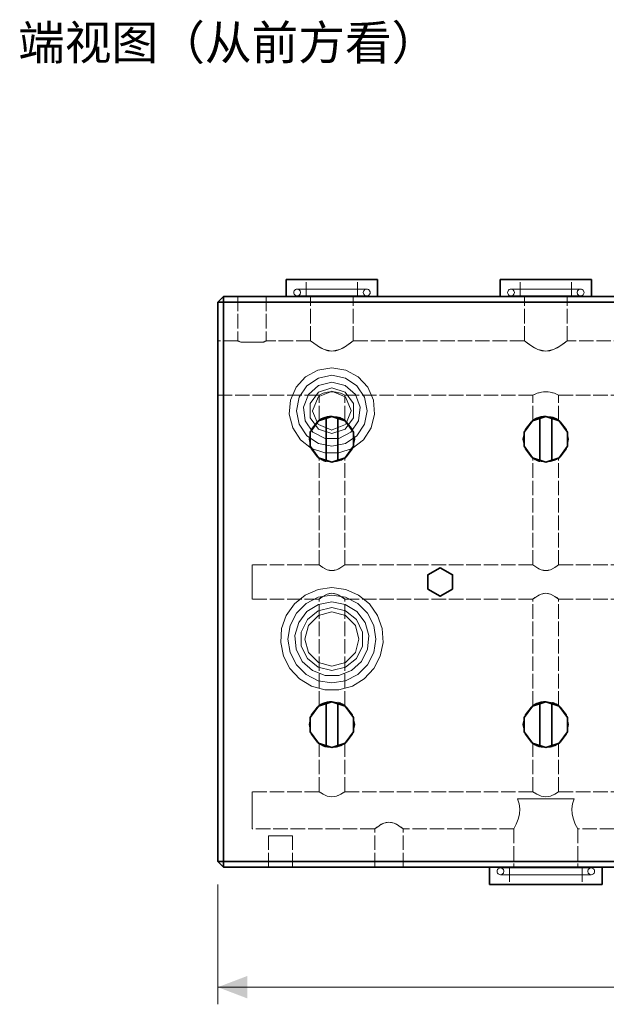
# Model space of a CAD drawing. Header units: millimetres. Extents: x 0 to 420, y 0 to 297.
# Tile 18 of 21: x 245 to 297, y 58 to 144. Entities that reach past the tile are written whole.
import ezdxf
from ezdxf.enums import TextEntityAlignment as Align

# ---------------------------------------------------------------- set-up
doc = ezdxf.new("R2010")
doc.units = ezdxf.units.MM
doc.linetypes.add('DASHED', pattern=[1.524, 1.27, -0.254])
for name, color, linetype, lineweight, true_color in [('DIM', 7, 'Continuous', 18, 0x1e5aa0), ('HIDDEN', 7, 'DASHED', 13, 0x969696), ('OUTLINE', 7, 'Continuous', 35, 0x141414), ('TEXT', 7, 'Continuous', 18, 0x141414)]:
    doc.layers.add(name, color=color, linetype=linetype, lineweight=lineweight, true_color=true_color)
doc.styles.add('ZH', font='simsun.ttc')

msp = doc.modelspace()

# ---------------------------------------------------------------- hatches: boundary and pattern name
at = {"layer": 'DIM'}
msp.add_hatch(color=7, dxfattribs=at).paths.add_polyline_path([(262.5, 59.25), (265.1, 58.262), (265.1, 60.238)])

# ---------------------------------------------------------------- linework, layer by layer
for points in [[(262.5, 68.25), (262.5, 57.75)], [(262.5, 59.25), (337.5, 59.25)]]:
    msp.add_lwpolyline(points, dxfattribs=at)
at = {"layer": 'HIDDEN'}
for points in [[(272.5, 121.25), (271.833, 121.25), (271.167, 121.25), (270.5, 121.25), (269.833, 121.25), (269.167, 121.25), (268.5, 121.25)], [(272.5, 121.25), (272.125, 121.25), (271.75, 121.25), (271.375, 121.25), (271, 121.25), (270.625, 121.25), (270.25, 121.25)], [(270.25, 121.25), (271, 121.25), (271.75, 121.25), (272.5, 121.25), (273.25, 121.25), (274, 121.25), (274.75, 121.25)], [(270.25, 119.75), (270.25, 121.25)], [(276.5, 121.25), (275.833, 121.25), (275.167, 121.25), (274.5, 121.25), (273.833, 121.25), (273.167, 121.25), (272.5, 121.25)], [(274.75, 121.25), (274.375, 121.25), (274, 121.25), (273.625, 121.25), (273.25, 121.25), (272.875, 121.25), (272.5, 121.25)], [(274.75, 119.75), (274.75, 121.25)], [(291.25, 121.25), (290.583, 121.25), (289.917, 121.25), (289.25, 121.25), (288.583, 121.25), (287.917, 121.25), (287.25, 121.25)], [(291.25, 121.25), (290.875, 121.25), (290.5, 121.25), (290.125, 121.25), (289.75, 121.25), (289.375, 121.25), (289, 121.25)], [(289, 121.25), (289.75, 121.25), (290.5, 121.25), (291.25, 121.25), (292, 121.25), (292.75, 121.25), (293.5, 121.25)], [(289, 119.75), (289, 121.25)], [(295.25, 121.25), (294.583, 121.25), (293.917, 121.25), (293.25, 121.25), (292.583, 121.25), (291.917, 121.25), (291.25, 121.25)], [(293.5, 121.25), (293.125, 121.25), (292.75, 121.25), (292.375, 121.25), (292, 121.25), (291.625, 121.25), (291.25, 121.25)], [(293.5, 119.75), (293.5, 121.25)], [(269.45, 120.4), (269.372, 120.39), (269.3, 120.36), (269.238, 120.312), (269.19, 120.25), (269.16, 120.178), (269.15, 120.1)], [(269.15, 120.1), (269.16, 120.022), (269.19, 119.95), (269.238, 119.888), (269.3, 119.84), (269.372, 119.81), (269.45, 119.8)], [(272.5, 120.4), (271.992, 120.4), (271.483, 120.4), (270.975, 120.4), (270.467, 120.4), (269.958, 120.4), (269.45, 120.4)], [(275.55, 120.4), (274.533, 120.4), (273.517, 120.4), (272.5, 120.4), (271.483, 120.4), (270.467, 120.4), (269.45, 120.4)], [(269.45, 120.4), (269.6, 120.36), (269.71, 120.25), (269.75, 120.1), (269.71, 119.95), (269.6, 119.84), (269.45, 119.8)], [(272.5, 120.4), (273.008, 120.4), (273.517, 120.4), (274.025, 120.4), (274.533, 120.4), (275.042, 120.4), (275.55, 120.4)], [(275.55, 119.8), (275.4, 119.84), (275.29, 119.95), (275.25, 120.1), (275.29, 120.25), (275.4, 120.36), (275.55, 120.4)], [(275.85, 120.1), (275.84, 120.178), (275.81, 120.25), (275.762, 120.312), (275.7, 120.36), (275.628, 120.39), (275.55, 120.4)], [(275.85, 120.1), (275.84, 120.022), (275.81, 119.95), (275.762, 119.888), (275.7, 119.84), (275.628, 119.81), (275.55, 119.8)], [(288.2, 120.4), (288.122, 120.39), (288.05, 120.36), (287.988, 120.312), (287.94, 120.25), (287.91, 120.178), (287.9, 120.1)], [(287.9, 120.1), (287.91, 120.022), (287.94, 119.95), (287.988, 119.888), (288.05, 119.84), (288.122, 119.81), (288.2, 119.8)], [(291.25, 120.4), (290.742, 120.4), (290.233, 120.4), (289.725, 120.4), (289.217, 120.4), (288.708, 120.4), (288.2, 120.4)], [(294.3, 120.4), (293.283, 120.4), (292.267, 120.4), (291.25, 120.4), (290.233, 120.4), (289.217, 120.4), (288.2, 120.4)], [(288.2, 120.4), (288.35, 120.36), (288.46, 120.25), (288.5, 120.1), (288.46, 119.95), (288.35, 119.84), (288.2, 119.8)], [(291.25, 120.4), (291.758, 120.4), (292.267, 120.4), (292.775, 120.4), (293.283, 120.4), (293.792, 120.4), (294.3, 120.4)], [(294.3, 119.8), (294.15, 119.84), (294.04, 119.95), (294, 120.1), (294.04, 120.25), (294.15, 120.36), (294.3, 120.4)], [(294.6, 120.1), (294.59, 120.178), (294.56, 120.25), (294.512, 120.312), (294.45, 120.36), (294.378, 120.39), (294.3, 120.4)], [(294.6, 120.1), (294.59, 120.022), (294.56, 119.95), (294.512, 119.888), (294.45, 119.84), (294.378, 119.81), (294.3, 119.8)], [(262.5, 119.25), (263, 119.75)], [(262.5, 70.25), (262.5, 119.25)], [(262.5, 119.25), (263, 119.25)], [(337, 119.75), (263, 119.75)], [(263, 119.25), (263, 119.75)], [(337, 119.25), (263, 119.25)], [(263, 70.25), (263, 119.25)], [(265.5, 119.75), (265.292, 119.75), (265.083, 119.75), (264.875, 119.75), (264.667, 119.75), (264.458, 119.75), (264.25, 119.75)], [(264.25, 119.75), (264.667, 119.75), (265.083, 119.75), (265.5, 119.75), (265.917, 119.75), (266.333, 119.75), (266.75, 119.75)], [(264.25, 119.75), (264.25, 115.875)], [(266.75, 119.75), (266.542, 119.75), (266.333, 119.75), (266.125, 119.75), (265.917, 119.75), (265.708, 119.75), (265.5, 119.75)], [(266.75, 119.75), (266.75, 115.875)], [(272.5, 119.75), (271.833, 119.75), (271.167, 119.75), (270.5, 119.75), (269.833, 119.75), (269.167, 119.75), (268.5, 119.75)], [(268.5, 119.75), (269.833, 119.75), (271.167, 119.75), (272.5, 119.75), (273.833, 119.75), (275.167, 119.75), (276.5, 119.75)], [(269.45, 119.8), (269.958, 119.8), (270.467, 119.8), (270.975, 119.8), (271.483, 119.8), (271.992, 119.8), (272.5, 119.8)], [(269.45, 119.8), (270.467, 119.8), (271.483, 119.8), (272.5, 119.8), (273.517, 119.8), (274.533, 119.8), (275.55, 119.8)], [(272.5, 119.75), (272.125, 119.75), (271.75, 119.75), (271.375, 119.75), (271, 119.75), (270.625, 119.75), (270.25, 119.75)], [(270.25, 119.75), (271, 119.75), (271.75, 119.75), (272.5, 119.75), (273.25, 119.75), (274, 119.75), (274.75, 119.75)], [(272.5, 119.75), (272.188, 119.75), (271.875, 119.75), (271.563, 119.75), (271.25, 119.75), (270.938, 119.75), (270.625, 119.75)], [(270.625, 119.75), (271.25, 119.75), (271.875, 119.75), (272.5, 119.75), (273.125, 119.75), (273.75, 119.75), (274.375, 119.75)], [(270.625, 115.875), (270.625, 119.75)], [(272.5, 119.8), (273.008, 119.8), (273.517, 119.8), (274.025, 119.8), (274.533, 119.8), (275.042, 119.8), (275.55, 119.8)], [(274.375, 119.75), (274.063, 119.75), (273.75, 119.75), (273.438, 119.75), (273.125, 119.75), (272.813, 119.75), (272.5, 119.75)], [(276.5, 119.75), (275.833, 119.75), (275.167, 119.75), (274.5, 119.75), (273.833, 119.75), (273.167, 119.75), (272.5, 119.75)], [(274.75, 119.75), (274.375, 119.75), (274, 119.75), (273.625, 119.75), (273.25, 119.75), (272.875, 119.75), (272.5, 119.75)], [(274.375, 115.875), (274.375, 119.75)], [(291.25, 119.75), (290.583, 119.75), (289.917, 119.75), (289.25, 119.75), (288.583, 119.75), (287.917, 119.75), (287.25, 119.75)], [(287.25, 119.75), (288.583, 119.75), (289.917, 119.75), (291.25, 119.75), (292.583, 119.75), (293.917, 119.75), (295.25, 119.75)], [(288.2, 119.8), (288.708, 119.8), (289.217, 119.8), (289.725, 119.8), (290.233, 119.8), (290.742, 119.8), (291.25, 119.8)], [(288.2, 119.8), (289.217, 119.8), (290.233, 119.8), (291.25, 119.8), (292.267, 119.8), (293.283, 119.8), (294.3, 119.8)], [(291.25, 119.75), (290.875, 119.75), (290.5, 119.75), (290.125, 119.75), (289.75, 119.75), (289.375, 119.75), (289, 119.75)], [(289, 119.75), (289.75, 119.75), (290.5, 119.75), (291.25, 119.75), (292, 119.75), (292.75, 119.75), (293.5, 119.75)], [(291.25, 119.75), (290.938, 119.75), (290.625, 119.75), (290.313, 119.75), (290, 119.75), (289.688, 119.75), (289.375, 119.75)], [(289.375, 119.75), (290, 119.75), (290.625, 119.75), (291.25, 119.75), (291.875, 119.75), (292.5, 119.75), (293.125, 119.75)], [(289.375, 115.875), (289.375, 119.75)], [(291.25, 119.8), (291.758, 119.8), (292.267, 119.8), (292.775, 119.8), (293.283, 119.8), (293.792, 119.8), (294.3, 119.8)], [(293.125, 119.75), (292.813, 119.75), (292.5, 119.75), (292.188, 119.75), (291.875, 119.75), (291.563, 119.75), (291.25, 119.75)], [(295.25, 119.75), (294.583, 119.75), (293.917, 119.75), (293.25, 119.75), (292.583, 119.75), (291.917, 119.75), (291.25, 119.75)], [(293.5, 119.75), (293.125, 119.75), (292.75, 119.75), (292.375, 119.75), (292, 119.75), (291.625, 119.75), (291.25, 119.75)], [(293.125, 115.875), (293.125, 119.75)], [(262.5, 115.875), (262.5, 115.083), (262.5, 114.292), (262.5, 113.5), (262.5, 112.708), (262.5, 111.917), (262.5, 111.125)], [(262.5, 111.125), (262.5, 111.917), (262.5, 112.708), (262.5, 113.5), (262.5, 114.292), (262.5, 115.083), (262.5, 115.875)], [(264.25, 115.875), (262.5, 115.875)], [(264.508, 115.75), (264.464, 115.77), (264.421, 115.79), (264.378, 115.81), (264.335, 115.831), (264.292, 115.853), (264.25, 115.875)], [(264.25, 115.875), (264.292, 115.853), (264.335, 115.831), (264.378, 115.81), (264.421, 115.79), (264.464, 115.77), (264.508, 115.75)], [(265.5, 115.75), (265.335, 115.75), (265.169, 115.75), (265.004, 115.75), (264.839, 115.75), (264.673, 115.75), (264.508, 115.75)], [(264.508, 115.75), (264.839, 115.75), (265.169, 115.75), (265.5, 115.75), (265.831, 115.75), (266.161, 115.75), (266.492, 115.75)], [(266.492, 115.75), (264.508, 115.75)], [(266.492, 115.75), (264.508, 115.75)], [(266.492, 115.75), (266.327, 115.75), (266.161, 115.75), (265.996, 115.75), (265.831, 115.75), (265.665, 115.75), (265.5, 115.75)], [(266.492, 115.75), (266.536, 115.77), (266.579, 115.79), (266.622, 115.81), (266.665, 115.831), (266.708, 115.853), (266.75, 115.875)], [(266.75, 115.875), (266.708, 115.853), (266.665, 115.831), (266.622, 115.81), (266.579, 115.79), (266.536, 115.77), (266.492, 115.75)], [(270.625, 115.875), (266.75, 115.875)], [(270.625, 115.875), (271.196, 115.456), (271.814, 115.111), (272.5, 114.958), (273.186, 115.111), (273.804, 115.456), (274.375, 115.875)], [(272.5, 114.958), (272.149, 114.999), (271.814, 115.111), (271.497, 115.27), (271.196, 115.456), (270.906, 115.66), (270.625, 115.875)], [(274.375, 115.875), (274.094, 115.66), (273.804, 115.456), (273.503, 115.27), (273.186, 115.111), (272.851, 114.999), (272.5, 114.958)], [(289.375, 115.875), (274.375, 115.875)], [(289.375, 115.875), (289.946, 115.456), (290.564, 115.111), (291.25, 114.958), (291.936, 115.111), (292.554, 115.456), (293.125, 115.875)], [(291.25, 114.958), (290.899, 114.999), (290.564, 115.111), (290.247, 115.27), (289.946, 115.456), (289.656, 115.66), (289.375, 115.875)], [(293.125, 115.875), (292.844, 115.66), (292.554, 115.456), (292.253, 115.27), (291.936, 115.111), (291.601, 114.999), (291.25, 114.958)], [(307.625, 115.875), (293.125, 115.875)], [(272.5, 113.5), (273.718, 113.297), (274.803, 112.709), (275.639, 111.801), (276.135, 110.671), (276.237, 109.44), (275.934, 108.244), (275.259, 107.21), (274.285, 106.452), (273.117, 106.051), (271.883, 106.051), (270.715, 106.452), (269.741, 107.21), (269.066, 108.244), (268.763, 109.44), (268.865, 110.671), (269.361, 111.801), (270.197, 112.709), (271.282, 113.297), (272.5, 113.5)], [(272.5, 113.5), (273.718, 113.297), (274.803, 112.709), (275.639, 111.801), (276.135, 110.671), (276.237, 109.44), (275.934, 108.244), (275.259, 107.21), (274.285, 106.452), (273.117, 106.051), (271.883, 106.051), (270.715, 106.452), (269.741, 107.21), (269.066, 108.244), (268.763, 109.44), (268.865, 110.671), (269.361, 111.801), (270.197, 112.709), (271.282, 113.297), (272.5, 113.5)], [(272.5, 112.85), (273.686, 112.614), (274.692, 111.942), (275.364, 110.936), (275.6, 109.75), (275.364, 108.564), (274.692, 107.558), (273.686, 106.886), (272.5, 106.65), (271.314, 106.886), (270.308, 107.558), (269.636, 108.564), (269.4, 109.75), (269.636, 110.936), (270.308, 111.942), (271.314, 112.614), (272.5, 112.85)], [(272.5, 112.25), (271.338, 111.964), (270.443, 111.17), (270.018, 110.051), (270.162, 108.863), (270.842, 107.879), (271.902, 107.323), (273.098, 107.323), (274.158, 107.879), (274.838, 108.863), (274.982, 110.051), (274.558, 111.17), (273.662, 111.964), (272.5, 112.25)], [(272.5, 111.75), (273.676, 111.368), (274.402, 110.368), (274.402, 109.132), (273.676, 108.132), (272.5, 107.75), (271.324, 108.132), (270.598, 109.132), (270.598, 110.368), (271.324, 111.368), (272.5, 111.75)], [(272.5, 111.75), (273.676, 111.368), (274.402, 110.368), (274.402, 109.132), (273.676, 108.132), (272.5, 107.75), (271.324, 108.132), (270.598, 109.132), (270.598, 110.368), (271.324, 111.368), (272.5, 111.75)], [(272.5, 111.45), (273.702, 110.952), (274.2, 109.75), (273.702, 108.548), (272.5, 108.05), (271.298, 108.548), (270.8, 109.75), (271.298, 110.952), (272.5, 111.45)], [(272.5, 111.45), (273.702, 110.952), (274.2, 109.75), (273.702, 108.548), (272.5, 108.05), (271.298, 108.548), (270.8, 109.75), (271.298, 110.952), (272.5, 111.45)], [(272.5, 111.408), (272.305, 111.399), (272.112, 111.373), (271.922, 111.33), (271.736, 111.273), (271.553, 111.204), (271.375, 111.125)], [(271.375, 111.125), (271.736, 111.273), (272.112, 111.373), (272.5, 111.408), (272.888, 111.373), (273.264, 111.273), (273.625, 111.125)], [(273.625, 111.125), (273.447, 111.204), (273.264, 111.273), (273.078, 111.33), (272.888, 111.373), (272.695, 111.399), (272.5, 111.408)], [(291.25, 111.408), (291.055, 111.399), (290.862, 111.373), (290.672, 111.33), (290.486, 111.273), (290.303, 111.204), (290.125, 111.125)], [(290.125, 111.125), (290.486, 111.273), (290.862, 111.373), (291.25, 111.408), (291.638, 111.373), (292.014, 111.273), (292.375, 111.125)], [(292.375, 111.125), (292.197, 111.204), (292.014, 111.273), (291.828, 111.33), (291.638, 111.373), (291.445, 111.399), (291.25, 111.408)], [(271.375, 111.125), (262.5, 111.125)], [(271.375, 108.904), (271.375, 111.125)], [(273.625, 108.904), (273.625, 111.125)], [(290.125, 111.125), (273.625, 111.125)], [(290.125, 108.904), (290.125, 111.125)], [(292.375, 108.904), (292.375, 111.125)], [(308.875, 111.125), (292.375, 111.125)], [(271.985, 105.318), (271.216, 105.717), (270.688, 106.404), (270.5, 107.25), (270.688, 108.096), (271.216, 108.783), (271.985, 109.182)], [(271.985, 109.182), (271.877, 109.15), (271.771, 109.113), (271.668, 109.069), (271.567, 109.019), (271.47, 108.964), (271.375, 108.904)], [(272.5, 109.25), (272.649, 109.244), (272.796, 109.228), (272.943, 109.2), (273.086, 109.162), (273.227, 109.113), (273.363, 109.054)], [(272.5, 109.25), (272.5, 109.25), (272.5, 109.25), (272.5, 109.25), (272.5, 109.25), (272.5, 109.25), (272.5, 109.25)], [(273.015, 109.182), (273.784, 108.783), (274.312, 108.096), (274.5, 107.25), (274.312, 106.404), (273.784, 105.717), (273.015, 105.318)], [(273.13, 109.148), (273.119, 109.152), (273.108, 109.155), (273.097, 109.159), (273.085, 109.162), (273.074, 109.166), (273.063, 109.169)], [(290.735, 105.318), (289.966, 105.717), (289.438, 106.404), (289.25, 107.25), (289.438, 108.096), (289.966, 108.783), (290.735, 109.182)], [(290.735, 109.182), (290.627, 109.15), (290.521, 109.113), (290.418, 109.069), (290.317, 109.019), (290.22, 108.964), (290.125, 108.904)], [(291.25, 109.25), (291.399, 109.244), (291.546, 109.228), (291.693, 109.2), (291.836, 109.162), (291.977, 109.113), (292.113, 109.054)], [(291.25, 109.25), (291.25, 109.25), (291.25, 109.25), (291.25, 109.25), (291.25, 109.25), (291.25, 109.25), (291.25, 109.25)], [(291.779, 109.179), (291.776, 109.18), (291.774, 109.18), (291.772, 109.181), (291.77, 109.181), (291.768, 109.182), (291.765, 109.182)], [(291.765, 109.182), (292.534, 108.783), (293.062, 108.096), (293.25, 107.25), (293.062, 106.404), (292.534, 105.717), (291.765, 105.318)], [(291.88, 109.148), (291.869, 109.152), (291.858, 109.155), (291.847, 109.159), (291.835, 109.162), (291.824, 109.166), (291.813, 109.169)], [(271.55, 105.49), (271.52, 105.507), (271.49, 105.524), (271.461, 105.541), (271.432, 105.559), (271.403, 105.577), (271.375, 105.596)], [(271.375, 105.596), (271.724, 105.407), (272.104, 105.29), (272.5, 105.25), (272.896, 105.29), (273.276, 105.407), (273.625, 105.596)], [(271.375, 96.25), (271.375, 105.596)], [(271.638, 105.445), (271.629, 105.45), (271.619, 105.455), (271.609, 105.459), (271.6, 105.464), (271.59, 105.469), (271.581, 105.474)], [(271.689, 105.422), (271.681, 105.425), (271.672, 105.429), (271.664, 105.433), (271.655, 105.437), (271.647, 105.441), (271.638, 105.445)], [(271.831, 105.365), (271.826, 105.367), (271.822, 105.368), (271.818, 105.37), (271.814, 105.371), (271.809, 105.373), (271.805, 105.375)], [(271.833, 105.364), (271.833, 105.365), (271.833, 105.365), (271.833, 105.365), (271.832, 105.365), (271.832, 105.365), (271.832, 105.365)], [(271.883, 105.348), (271.877, 105.35), (271.871, 105.351), (271.865, 105.353), (271.86, 105.355), (271.854, 105.357), (271.848, 105.359)], [(273.625, 105.596), (273.53, 105.536), (273.433, 105.481), (273.332, 105.431), (273.229, 105.387), (273.123, 105.35), (273.015, 105.318)], [(273.625, 96.25), (273.625, 105.596)], [(290.3, 105.49), (290.27, 105.507), (290.24, 105.524), (290.211, 105.541), (290.182, 105.559), (290.153, 105.577), (290.125, 105.596)], [(290.125, 105.596), (290.474, 105.407), (290.854, 105.29), (291.25, 105.25), (291.646, 105.29), (292.026, 105.407), (292.375, 105.596)], [(290.125, 96.25), (290.125, 105.596)], [(290.388, 105.445), (290.379, 105.45), (290.369, 105.455), (290.359, 105.459), (290.35, 105.464), (290.34, 105.469), (290.331, 105.474)], [(290.439, 105.422), (290.431, 105.425), (290.422, 105.429), (290.414, 105.433), (290.405, 105.437), (290.397, 105.441), (290.388, 105.445)], [(290.581, 105.365), (290.576, 105.367), (290.572, 105.368), (290.568, 105.37), (290.564, 105.371), (290.559, 105.373), (290.555, 105.375)], [(290.583, 105.364), (290.583, 105.365), (290.583, 105.365), (290.583, 105.365), (290.582, 105.365), (290.582, 105.365), (290.582, 105.365)], [(290.633, 105.348), (290.627, 105.35), (290.621, 105.351), (290.615, 105.353), (290.61, 105.355), (290.604, 105.357), (290.598, 105.359)], [(292.375, 105.596), (292.28, 105.536), (292.183, 105.481), (292.082, 105.431), (291.979, 105.387), (291.873, 105.35), (291.765, 105.318)], [(292.375, 96.25), (292.375, 105.596)], [(271.375, 96.25), (265.5, 96.25)], [(265.5, 96.25), (265.5, 95.75), (265.5, 95.25), (265.5, 94.75), (265.5, 94.25), (265.5, 93.75), (265.5, 93.25)], [(265.5, 93.25), (265.5, 93.75), (265.5, 94.25), (265.5, 94.75), (265.5, 95.25), (265.5, 95.75), (265.5, 96.25)], [(271.375, 96.25), (271.719, 96.012), (272.092, 95.823), (272.5, 95.742), (272.908, 95.823), (273.281, 96.012), (273.625, 96.25)], [(272.5, 95.742), (272.292, 95.764), (272.092, 95.823), (271.901, 95.909), (271.719, 96.012), (271.545, 96.127), (271.375, 96.25)], [(273.625, 96.25), (273.455, 96.127), (273.281, 96.012), (273.099, 95.909), (272.908, 95.823), (272.708, 95.764), (272.5, 95.742)], [(290.125, 96.25), (273.625, 96.25)], [(282, 96), (283.083, 95.375), (283.083, 94.125), (282, 93.5), (280.917, 94.125), (280.917, 95.375), (282, 96)], [(290.125, 96.25), (290.469, 96.012), (290.842, 95.823), (291.25, 95.742), (291.658, 95.823), (292.031, 96.012), (292.375, 96.25)], [(291.25, 95.742), (291.042, 95.764), (290.842, 95.823), (290.651, 95.909), (290.469, 96.012), (290.295, 96.127), (290.125, 96.25)], [(292.375, 96.25), (292.205, 96.127), (292.031, 96.012), (291.849, 95.909), (291.658, 95.823), (291.458, 95.764), (291.25, 95.742)], [(308.875, 96.25), (292.375, 96.25)], [(272.5, 94.25), (273.714, 94.083), (274.838, 93.595), (275.789, 92.821), (276.495, 91.82), (276.906, 90.666), (276.99, 89.443), (276.74, 88.243), (276.176, 87.155), (275.34, 86.259), (274.293, 85.623), (273.113, 85.292), (271.887, 85.292), (270.707, 85.623), (269.66, 86.259), (268.824, 87.155), (268.26, 88.243), (268.01, 89.443), (268.094, 90.666), (268.505, 91.82), (269.211, 92.821), (270.162, 93.595), (271.286, 94.083), (272.5, 94.25)], [(272.5, 94.25), (273.714, 94.083), (274.838, 93.595), (275.789, 92.821), (276.495, 91.82), (276.906, 90.666), (276.99, 89.443), (276.74, 88.243), (276.176, 87.155), (275.34, 86.259), (274.293, 85.623), (273.113, 85.292), (271.887, 85.292), (270.707, 85.623), (269.66, 86.259), (268.824, 87.155), (268.26, 88.243), (268.01, 89.443), (268.094, 90.666), (268.505, 91.82), (269.211, 92.821), (270.162, 93.595), (271.286, 94.083), (272.5, 94.25)], [(271.375, 93.25), (265.5, 93.25)], [(272.5, 93.6), (273.69, 93.412), (274.763, 92.865), (275.615, 92.013), (276.162, 90.94), (276.35, 89.75), (276.162, 88.56), (275.615, 87.487), (274.763, 86.635), (273.69, 86.088), (272.5, 85.9), (271.31, 86.088), (270.237, 86.635), (269.385, 87.487), (268.838, 88.56), (268.65, 89.75), (268.838, 90.94), (269.385, 92.013), (270.237, 92.865), (271.31, 93.412), (272.5, 93.6)], [(272.5, 93.758), (272.292, 93.736), (272.092, 93.677), (271.901, 93.591), (271.719, 93.488), (271.545, 93.373), (271.375, 93.25)], [(271.375, 93.25), (271.719, 93.488), (272.092, 93.677), (272.5, 93.758), (272.908, 93.677), (273.281, 93.488), (273.625, 93.25)], [(271.375, 83.904), (271.375, 93.25)], [(273.625, 93.25), (273.455, 93.373), (273.281, 93.488), (273.099, 93.591), (272.908, 93.677), (272.708, 93.736), (272.5, 93.758)], [(273.625, 83.904), (273.625, 93.25)], [(290.125, 93.25), (273.625, 93.25)], [(291.25, 93.758), (291.042, 93.736), (290.842, 93.677), (290.651, 93.591), (290.469, 93.488), (290.295, 93.373), (290.125, 93.25)], [(290.125, 93.25), (290.469, 93.488), (290.842, 93.677), (291.25, 93.758), (291.658, 93.677), (292.031, 93.488), (292.375, 93.25)], [(290.125, 83.904), (290.125, 93.25)], [(292.375, 93.25), (292.205, 93.373), (292.031, 93.488), (291.849, 93.591), (291.658, 93.677), (291.458, 93.736), (291.25, 93.758)], [(292.375, 83.904), (292.375, 93.25)], [(308.875, 93.25), (292.375, 93.25)], [(272.5, 93), (271.326, 92.781), (270.31, 92.152), (269.591, 91.199), (269.264, 90.05), (269.374, 88.861), (269.906, 87.791), (270.789, 86.987), (271.903, 86.555), (273.097, 86.555), (274.211, 86.987), (275.093, 87.791), (275.626, 88.861), (275.736, 90.05), (275.409, 91.199), (274.69, 92.152), (273.674, 92.781), (272.5, 93)], [(272.5, 92.5), (273.693, 92.228), (274.65, 91.465), (275.181, 90.362), (275.181, 89.138), (274.65, 88.035), (273.693, 87.272), (272.5, 87), (271.307, 87.272), (270.35, 88.035), (269.819, 89.138), (269.819, 90.362), (270.35, 91.465), (271.307, 92.228), (272.5, 92.5)], [(272.5, 92.5), (273.693, 92.228), (274.65, 91.465), (275.181, 90.362), (275.181, 89.138), (274.65, 88.035), (273.693, 87.272), (272.5, 87), (271.307, 87.272), (270.35, 88.035), (269.819, 89.138), (269.819, 90.362), (270.35, 91.465), (271.307, 92.228), (272.5, 92.5)], [(272.5, 92.125), (273.688, 91.807), (274.557, 90.938), (274.875, 89.75), (274.557, 88.562), (273.688, 87.693), (272.5, 87.375), (271.313, 87.693), (270.443, 88.562), (270.125, 89.75), (270.443, 90.938), (271.313, 91.807), (272.5, 92.125)], [(272.5, 92.125), (273.688, 91.807), (274.557, 90.938), (274.875, 89.75), (274.557, 88.562), (273.688, 87.693), (272.5, 87.375), (271.313, 87.693), (270.443, 88.562), (270.125, 89.75), (270.443, 90.938), (271.313, 91.807), (272.5, 92.125)], [(271.985, 80.318), (271.216, 80.717), (270.688, 81.404), (270.5, 82.25), (270.688, 83.096), (271.216, 83.783), (271.985, 84.182)], [(271.985, 84.182), (271.877, 84.15), (271.771, 84.113), (271.668, 84.069), (271.567, 84.019), (271.47, 83.964), (271.375, 83.904)], [(272.5, 84.25), (272.649, 84.244), (272.796, 84.228), (272.943, 84.2), (273.086, 84.162), (273.227, 84.113), (273.363, 84.054)], [(272.5, 84.25), (272.5, 84.25), (272.5, 84.25), (272.5, 84.25), (272.5, 84.25), (272.5, 84.25), (272.5, 84.25)], [(273.015, 84.182), (273.784, 83.783), (274.312, 83.096), (274.5, 82.25), (274.312, 81.404), (273.784, 80.717), (273.015, 80.318)], [(273.13, 84.148), (273.119, 84.152), (273.108, 84.155), (273.097, 84.159), (273.085, 84.162), (273.074, 84.166), (273.063, 84.169)], [(290.735, 80.318), (289.966, 80.717), (289.438, 81.404), (289.25, 82.25), (289.438, 83.096), (289.966, 83.783), (290.735, 84.182)], [(290.735, 84.182), (290.627, 84.15), (290.521, 84.113), (290.418, 84.069), (290.317, 84.019), (290.22, 83.964), (290.125, 83.904)], [(291.25, 84.25), (291.399, 84.244), (291.546, 84.228), (291.693, 84.2), (291.836, 84.162), (291.977, 84.113), (292.113, 84.054)], [(291.779, 84.179), (291.776, 84.18), (291.774, 84.18), (291.772, 84.181), (291.77, 84.181), (291.768, 84.182), (291.765, 84.182)], [(291.765, 84.182), (292.534, 83.783), (293.062, 83.096), (293.25, 82.25), (293.062, 81.404), (292.534, 80.717), (291.765, 80.318)], [(291.88, 84.148), (291.869, 84.152), (291.858, 84.155), (291.847, 84.159), (291.835, 84.162), (291.824, 84.166), (291.813, 84.169)], [(271.55, 80.49), (271.52, 80.507), (271.49, 80.524), (271.461, 80.541), (271.432, 80.559), (271.403, 80.577), (271.375, 80.596)], [(271.375, 80.596), (271.724, 80.407), (272.104, 80.29), (272.5, 80.25), (272.896, 80.29), (273.276, 80.407), (273.625, 80.596)], [(271.375, 76.375), (271.375, 80.596)], [(271.638, 80.445), (271.629, 80.45), (271.619, 80.455), (271.609, 80.459), (271.6, 80.464), (271.59, 80.469), (271.581, 80.474)], [(271.689, 80.422), (271.681, 80.425), (271.672, 80.429), (271.664, 80.433), (271.655, 80.437), (271.647, 80.441), (271.638, 80.445)], [(271.831, 80.365), (271.826, 80.367), (271.822, 80.368), (271.818, 80.37), (271.814, 80.371), (271.809, 80.373), (271.805, 80.375)], [(271.833, 80.364), (271.833, 80.365), (271.833, 80.365), (271.833, 80.365), (271.832, 80.365), (271.832, 80.365), (271.832, 80.365)], [(271.883, 80.348), (271.877, 80.35), (271.871, 80.351), (271.865, 80.353), (271.86, 80.355), (271.854, 80.357), (271.848, 80.359)], [(273.625, 80.596), (273.53, 80.536), (273.433, 80.481), (273.332, 80.431), (273.229, 80.387), (273.123, 80.35), (273.015, 80.318)], [(273.625, 76.375), (273.625, 80.596)], [(290.3, 80.49), (290.27, 80.507), (290.24, 80.524), (290.211, 80.541), (290.182, 80.559), (290.153, 80.577), (290.125, 80.596)], [(290.125, 80.596), (290.474, 80.407), (290.854, 80.29), (291.25, 80.25), (291.646, 80.29), (292.026, 80.407), (292.375, 80.596)], [(290.125, 76.375), (290.125, 80.596)], [(290.388, 80.445), (290.379, 80.45), (290.369, 80.455), (290.359, 80.459), (290.35, 80.464), (290.34, 80.469), (290.331, 80.474)], [(290.439, 80.422), (290.43, 80.426), (290.422, 80.43), (290.413, 80.433), (290.405, 80.437), (290.396, 80.441), (290.388, 80.445)], [(290.581, 80.365), (290.576, 80.367), (290.572, 80.368), (290.568, 80.37), (290.564, 80.371), (290.559, 80.373), (290.555, 80.375)], [(290.583, 80.364), (290.583, 80.365), (290.583, 80.365), (290.583, 80.365), (290.582, 80.365), (290.582, 80.365), (290.582, 80.365)], [(290.633, 80.348), (290.627, 80.35), (290.621, 80.351), (290.615, 80.353), (290.61, 80.355), (290.604, 80.357), (290.598, 80.359)], [(292.375, 80.596), (292.28, 80.536), (292.183, 80.481), (292.082, 80.431), (291.979, 80.387), (291.873, 80.35), (291.765, 80.318)], [(292.375, 76.375), (292.375, 80.596)], [(271.375, 76.375), (265.5, 76.375)], [(265.5, 76.375), (265.5, 75.833), (265.5, 75.292), (265.5, 74.75), (265.5, 74.208), (265.5, 73.667), (265.5, 73.125)], [(265.5, 73.125), (265.5, 73.667), (265.5, 74.208), (265.5, 74.75), (265.5, 75.292), (265.5, 75.833), (265.5, 76.375)], [(271.375, 76.375), (271.723, 76.157), (272.097, 75.99), (272.5, 75.923), (272.903, 75.99), (273.277, 76.157), (273.625, 76.375)], [(272.5, 75.923), (272.296, 75.94), (272.097, 75.99), (271.906, 76.065), (271.723, 76.157), (271.546, 76.262), (271.375, 76.375)], [(273.625, 76.375), (273.454, 76.262), (273.277, 76.157), (273.094, 76.065), (272.903, 75.99), (272.704, 75.94), (272.5, 75.923)], [(290.125, 76.375), (273.625, 76.375)], [(290.125, 76.375), (290.473, 76.157), (290.847, 75.99), (291.25, 75.923), (291.653, 75.99), (292.027, 76.157), (292.375, 76.375)], [(291.25, 75.923), (291.046, 75.94), (290.847, 75.99), (290.656, 76.065), (290.473, 76.157), (290.296, 76.262), (290.125, 76.375)], [(292.375, 76.375), (292.204, 76.262), (292.027, 76.157), (291.844, 76.065), (291.653, 75.99), (291.454, 75.94), (291.25, 75.923)], [(308.875, 76.375), (292.375, 76.375)], [(288.76, 75.75), (288.901, 75.314), (288.967, 74.86), (288.943, 74.402), (288.836, 73.956), (288.664, 73.531), (288.45, 73.125)], [(288.45, 73.125), (288.664, 73.531), (288.836, 73.956), (288.943, 74.402), (288.967, 74.86), (288.901, 75.314), (288.76, 75.75)], [(288.76, 75.75), (289.59, 75.75), (290.42, 75.75), (291.25, 75.75), (292.08, 75.75), (292.91, 75.75), (293.74, 75.75)], [(291.25, 75.75), (290.835, 75.75), (290.42, 75.75), (290.005, 75.75), (289.59, 75.75), (289.175, 75.75), (288.76, 75.75)], [(293.74, 75.75), (288.76, 75.75)], [(293.74, 75.75), (288.76, 75.75)], [(293.74, 75.75), (293.325, 75.75), (292.91, 75.75), (292.495, 75.75), (292.08, 75.75), (291.665, 75.75), (291.25, 75.75)], [(293.74, 75.75), (293.599, 75.314), (293.533, 74.86), (293.557, 74.402), (293.664, 73.956), (293.836, 73.531), (294.05, 73.125)], [(294.05, 73.125), (293.836, 73.531), (293.664, 73.956), (293.557, 74.402), (293.533, 74.86), (293.599, 75.314), (293.74, 75.75)], [(277.5, 73.712), (277.268, 73.686), (277.044, 73.616), (276.833, 73.516), (276.632, 73.396), (276.438, 73.265), (276.25, 73.125)], [(276.25, 73.125), (276.632, 73.396), (277.044, 73.616), (277.5, 73.712), (277.956, 73.616), (278.368, 73.396), (278.75, 73.125)], [(278.75, 73.125), (278.562, 73.265), (278.368, 73.396), (278.167, 73.516), (277.956, 73.616), (277.732, 73.686), (277.5, 73.712)], [(276.25, 73.125), (265.5, 73.125)], [(268, 72.5), (267.825, 72.5), (267.65, 72.5), (267.475, 72.5), (267.3, 72.5), (267.125, 72.5), (266.95, 72.5)], [(266.95, 72.5), (267.3, 72.5), (267.65, 72.5), (268, 72.5), (268.35, 72.5), (268.7, 72.5), (269.05, 72.5)], [(266.95, 69.75), (266.95, 72.5)], [(269.05, 72.5), (268.875, 72.5), (268.7, 72.5), (268.525, 72.5), (268.35, 72.5), (268.175, 72.5), (268, 72.5)], [(269.05, 69.75), (269.05, 72.5)], [(276.25, 69.75), (276.25, 73.125)], [(278.75, 69.75), (278.75, 73.125)], [(288.45, 73.125), (278.75, 73.125)], [(288.45, 73.125), (288.45, 69.75)], [(294.05, 73.125), (294.05, 69.75)], [(307.925, 73.125), (294.05, 73.125)], [(263, 69.75), (262.5, 70.25)], [(263, 70.25), (262.5, 70.25)], [(337, 70.25), (263, 70.25)], [(263, 69.75), (263, 70.25)], [(337, 69.75), (263, 69.75)], [(268, 69.75), (267.825, 69.75), (267.65, 69.75), (267.475, 69.75), (267.3, 69.75), (267.125, 69.75), (266.95, 69.75)], [(266.95, 69.75), (267.3, 69.75), (267.65, 69.75), (268, 69.75), (268.35, 69.75), (268.7, 69.75), (269.05, 69.75)], [(269.05, 69.75), (268.875, 69.75), (268.7, 69.75), (268.525, 69.75), (268.35, 69.75), (268.175, 69.75), (268, 69.75)], [(277.5, 69.75), (277.292, 69.75), (277.083, 69.75), (276.875, 69.75), (276.667, 69.75), (276.458, 69.75), (276.25, 69.75)], [(276.25, 69.75), (276.667, 69.75), (277.083, 69.75), (277.5, 69.75), (277.917, 69.75), (278.333, 69.75), (278.75, 69.75)], [(278.75, 69.75), (278.542, 69.75), (278.333, 69.75), (278.125, 69.75), (277.917, 69.75), (277.708, 69.75), (277.5, 69.75)], [(291.25, 69.75), (290.429, 69.75), (289.608, 69.75), (288.788, 69.75), (287.967, 69.75), (287.146, 69.75), (286.325, 69.75)], [(286.325, 69.75), (287.556, 69.75), (288.788, 69.75), (290.019, 69.75), (291.25, 69.75), (292.481, 69.75), (293.713, 69.75), (294.944, 69.75), (296.175, 69.75)], [(286.975, 69.4), (286.985, 69.478), (287.015, 69.55), (287.063, 69.612), (287.125, 69.66), (287.197, 69.69), (287.275, 69.7)], [(286.975, 69.4), (286.985, 69.322), (287.015, 69.25), (287.063, 69.188), (287.125, 69.14), (287.197, 69.11), (287.275, 69.1)], [(287.275, 69.7), (287.425, 69.66), (287.535, 69.55), (287.575, 69.4), (287.535, 69.25), (287.425, 69.14), (287.275, 69.1)], [(291.25, 69.7), (290.588, 69.7), (289.925, 69.7), (289.263, 69.7), (288.6, 69.7), (287.938, 69.7), (287.275, 69.7)], [(295.225, 69.7), (293.9, 69.7), (292.575, 69.7), (291.25, 69.7), (289.925, 69.7), (288.6, 69.7), (287.275, 69.7)], [(287.275, 69.1), (287.938, 69.1), (288.6, 69.1), (289.263, 69.1), (289.925, 69.1), (290.588, 69.1), (291.25, 69.1)], [(287.275, 69.1), (288.6, 69.1), (289.925, 69.1), (291.25, 69.1), (292.575, 69.1), (293.9, 69.1), (295.225, 69.1)], [(291.25, 69.75), (290.721, 69.75), (290.192, 69.75), (289.663, 69.75), (289.133, 69.75), (288.604, 69.75), (288.075, 69.75)], [(288.075, 69.75), (289.133, 69.75), (290.192, 69.75), (291.25, 69.75), (292.308, 69.75), (293.367, 69.75), (294.425, 69.75)], [(288.075, 69.75), (288.075, 68.25)], [(291.25, 69.75), (290.783, 69.75), (290.317, 69.75), (289.85, 69.75), (289.383, 69.75), (288.917, 69.75), (288.45, 69.75)], [(288.45, 69.75), (289.383, 69.75), (290.317, 69.75), (291.25, 69.75), (292.183, 69.75), (293.117, 69.75), (294.05, 69.75)], [(294.05, 69.75), (293.583, 69.75), (293.117, 69.75), (292.65, 69.75), (292.183, 69.75), (291.717, 69.75), (291.25, 69.75)], [(296.175, 69.75), (295.354, 69.75), (294.533, 69.75), (293.713, 69.75), (292.892, 69.75), (292.071, 69.75), (291.25, 69.75)], [(294.425, 69.75), (293.896, 69.75), (293.367, 69.75), (292.838, 69.75), (292.308, 69.75), (291.779, 69.75), (291.25, 69.75)], [(291.25, 69.7), (291.913, 69.7), (292.575, 69.7), (293.238, 69.7), (293.9, 69.7), (294.563, 69.7), (295.225, 69.7)], [(291.25, 69.1), (291.913, 69.1), (292.575, 69.1), (293.238, 69.1), (293.9, 69.1), (294.563, 69.1), (295.225, 69.1)], [(294.425, 69.75), (294.425, 68.25)], [(295.225, 69.1), (295.075, 69.14), (294.965, 69.25), (294.925, 69.4), (294.965, 69.55), (295.075, 69.66), (295.225, 69.7)], [(295.525, 69.4), (295.515, 69.478), (295.485, 69.55), (295.437, 69.612), (295.375, 69.66), (295.303, 69.69), (295.225, 69.7)], [(295.225, 69.1), (295.303, 69.11), (295.375, 69.14), (295.437, 69.188), (295.485, 69.25), (295.515, 69.322), (295.525, 69.4)], [(286.325, 68.25), (287.556, 68.25), (288.788, 68.25), (290.019, 68.25), (291.25, 68.25), (292.481, 68.25), (293.713, 68.25), (294.944, 68.25), (296.175, 68.25)], [(291.25, 68.25), (290.721, 68.25), (290.192, 68.25), (289.663, 68.25), (289.133, 68.25), (288.604, 68.25), (288.075, 68.25)], [(288.075, 68.25), (289.133, 68.25), (290.192, 68.25), (291.25, 68.25), (292.308, 68.25), (293.367, 68.25), (294.425, 68.25)], [(294.425, 68.25), (293.896, 68.25), (293.367, 68.25), (292.838, 68.25), (292.308, 68.25), (291.779, 68.25), (291.25, 68.25)]]:
    msp.add_lwpolyline(points, dxfattribs=at)
at = {"layer": 'OUTLINE'}
for points in [[(268.5, 121.25), (269.833, 121.25), (271.167, 121.25), (272.5, 121.25), (273.833, 121.25), (275.167, 121.25), (276.5, 121.25)], [(268.5, 119.75), (268.5, 121.25)], [(276.5, 119.75), (276.5, 121.25)], [(287.25, 121.25), (288.583, 121.25), (289.917, 121.25), (291.25, 121.25), (292.583, 121.25), (293.917, 121.25), (295.25, 121.25)], [(287.25, 119.75), (287.25, 121.25)], [(295.25, 119.75), (295.25, 121.25)], [(262.5, 119.25), (263, 119.75)], [(262.5, 119.25), (263, 119.25)], [(262.5, 70.25), (262.5, 119.25)], [(337, 119.75), (263, 119.75)], [(263, 119.25), (263, 119.75)], [(337, 119.25), (263, 119.25)], [(263, 70.25), (263, 119.25)], [(272.5, 109.25), (273.676, 108.868), (274.402, 107.868), (274.402, 106.632), (273.676, 105.632), (272.5, 105.25), (271.324, 105.632), (270.598, 106.632), (270.598, 107.868), (271.324, 108.868), (272.5, 109.25)], [(271.375, 108.904), (271.545, 109.007), (271.724, 109.093), (271.911, 109.161), (272.104, 109.21), (272.301, 109.24), (272.5, 109.25)], [(271.985, 105.318), (271.985, 109.182)], [(273.063, 109.169), (273.055, 109.171), (273.047, 109.174), (273.039, 109.176), (273.031, 109.178), (273.023, 109.18), (273.015, 109.182)], [(273.015, 105.318), (273.015, 109.182)], [(273.625, 108.904), (273.547, 108.954), (273.468, 109), (273.386, 109.043), (273.302, 109.082), (273.217, 109.117), (273.13, 109.148)], [(273.363, 109.054), (273.408, 109.032), (273.453, 109.008), (273.497, 108.984), (273.54, 108.958), (273.583, 108.931), (273.625, 108.904)], [(291.25, 109.25), (292.426, 108.868), (293.152, 107.868), (293.152, 106.632), (292.426, 105.632), (291.25, 105.25), (290.074, 105.632), (289.348, 106.632), (289.348, 107.868), (290.074, 108.868), (291.25, 109.25)], [(290.125, 108.904), (290.295, 109.007), (290.474, 109.093), (290.661, 109.161), (290.854, 109.21), (291.051, 109.24), (291.25, 109.25)], [(290.735, 105.318), (290.735, 109.182)], [(291.765, 105.318), (291.765, 109.182)], [(291.813, 109.169), (291.807, 109.171), (291.802, 109.172), (291.796, 109.174), (291.79, 109.176), (291.784, 109.177), (291.779, 109.179)], [(292.375, 108.904), (292.297, 108.954), (292.218, 109), (292.136, 109.043), (292.052, 109.082), (291.967, 109.117), (291.88, 109.148)], [(292.113, 109.054), (292.158, 109.032), (292.203, 109.008), (292.247, 108.984), (292.29, 108.958), (292.333, 108.931), (292.375, 108.904)], [(271.581, 105.474), (271.576, 105.476), (271.571, 105.479), (271.565, 105.482), (271.56, 105.485), (271.555, 105.487), (271.55, 105.49)], [(271.638, 105.445), (271.638, 105.445), (271.638, 105.445), (271.638, 105.445), (271.638, 105.445), (271.638, 105.445), (271.638, 105.445)], [(271.805, 105.375), (271.786, 105.382), (271.766, 105.389), (271.747, 105.397), (271.728, 105.405), (271.709, 105.413), (271.689, 105.422)], [(271.832, 105.365), (271.832, 105.365), (271.832, 105.365), (271.831, 105.365), (271.831, 105.365), (271.831, 105.365), (271.831, 105.365)], [(271.848, 105.359), (271.845, 105.36), (271.843, 105.361), (271.841, 105.362), (271.838, 105.363), (271.836, 105.364), (271.833, 105.364)], [(271.985, 105.318), (271.968, 105.322), (271.95, 105.327), (271.933, 105.332), (271.916, 105.337), (271.9, 105.342), (271.883, 105.348)], [(290.331, 105.474), (290.326, 105.476), (290.321, 105.479), (290.315, 105.482), (290.31, 105.485), (290.305, 105.487), (290.3, 105.49)], [(290.388, 105.445), (290.388, 105.445), (290.388, 105.445), (290.388, 105.445), (290.388, 105.445), (290.388, 105.445), (290.388, 105.445)], [(290.555, 105.375), (290.536, 105.382), (290.516, 105.389), (290.497, 105.397), (290.478, 105.405), (290.459, 105.413), (290.439, 105.422)], [(290.582, 105.365), (290.582, 105.365), (290.582, 105.365), (290.581, 105.365), (290.581, 105.365), (290.581, 105.365), (290.581, 105.365)], [(290.598, 105.359), (290.595, 105.36), (290.593, 105.361), (290.591, 105.362), (290.588, 105.363), (290.586, 105.364), (290.583, 105.364)], [(290.735, 105.318), (290.718, 105.322), (290.7, 105.327), (290.683, 105.332), (290.666, 105.337), (290.65, 105.342), (290.633, 105.348)], [(282, 96), (283.083, 95.375), (283.083, 94.125), (282, 93.5), (280.917, 94.125), (280.917, 95.375), (282, 96)], [(272.5, 84.25), (273.676, 83.868), (274.402, 82.868), (274.402, 81.632), (273.676, 80.632), (272.5, 80.25), (271.324, 80.632), (270.598, 81.632), (270.598, 82.868), (271.324, 83.868), (272.5, 84.25)], [(271.375, 83.904), (271.545, 84.007), (271.724, 84.093), (271.911, 84.161), (272.104, 84.21), (272.301, 84.24), (272.5, 84.25)], [(271.985, 80.318), (271.985, 84.182)], [(273.063, 84.169), (273.055, 84.171), (273.047, 84.174), (273.039, 84.176), (273.031, 84.178), (273.023, 84.18), (273.015, 84.182)], [(273.015, 80.318), (273.015, 84.182)], [(273.625, 83.904), (273.547, 83.954), (273.468, 84), (273.386, 84.043), (273.302, 84.082), (273.217, 84.117), (273.13, 84.148)], [(273.363, 84.054), (273.408, 84.032), (273.453, 84.008), (273.497, 83.984), (273.54, 83.958), (273.583, 83.931), (273.625, 83.904)], [(291.25, 84.25), (292.426, 83.868), (293.152, 82.868), (293.152, 81.632), (292.426, 80.632), (291.25, 80.25), (290.074, 80.632), (289.348, 81.632), (289.348, 82.868), (290.074, 83.868), (291.25, 84.25)], [(290.125, 83.904), (290.295, 84.007), (290.474, 84.093), (290.661, 84.161), (290.854, 84.21), (291.051, 84.24), (291.25, 84.25)], [(290.735, 80.318), (290.735, 84.182)], [(291.765, 80.318), (291.765, 84.182)], [(291.813, 84.169), (291.807, 84.171), (291.802, 84.172), (291.796, 84.174), (291.79, 84.176), (291.784, 84.177), (291.779, 84.179)], [(292.375, 83.904), (292.297, 83.954), (292.218, 84), (292.136, 84.043), (292.052, 84.082), (291.967, 84.117), (291.88, 84.148)], [(292.113, 84.054), (292.158, 84.032), (292.203, 84.008), (292.247, 83.984), (292.29, 83.958), (292.333, 83.931), (292.375, 83.904)], [(271.581, 80.474), (271.576, 80.476), (271.571, 80.479), (271.565, 80.482), (271.56, 80.485), (271.555, 80.487), (271.55, 80.49)], [(271.638, 80.445), (271.638, 80.445), (271.638, 80.445), (271.638, 80.445), (271.638, 80.445), (271.638, 80.445), (271.638, 80.445)], [(271.805, 80.375), (271.786, 80.382), (271.766, 80.389), (271.747, 80.397), (271.728, 80.405), (271.709, 80.413), (271.689, 80.422)], [(271.832, 80.365), (271.832, 80.365), (271.832, 80.365), (271.831, 80.365), (271.831, 80.365), (271.831, 80.365), (271.831, 80.365)], [(271.848, 80.359), (271.845, 80.36), (271.843, 80.361), (271.841, 80.362), (271.838, 80.363), (271.836, 80.364), (271.833, 80.364)], [(271.985, 80.318), (271.968, 80.322), (271.95, 80.327), (271.933, 80.332), (271.916, 80.337), (271.9, 80.342), (271.883, 80.348)], [(290.331, 80.474), (290.326, 80.476), (290.321, 80.479), (290.315, 80.482), (290.31, 80.485), (290.305, 80.487), (290.3, 80.49)], [(290.388, 80.445), (290.388, 80.445), (290.388, 80.445), (290.388, 80.445), (290.388, 80.445), (290.388, 80.445), (290.388, 80.445)], [(290.555, 80.375), (290.536, 80.382), (290.516, 80.39), (290.497, 80.397), (290.477, 80.405), (290.458, 80.414), (290.439, 80.422)], [(290.582, 80.365), (290.582, 80.365), (290.582, 80.365), (290.581, 80.365), (290.581, 80.365), (290.581, 80.365), (290.581, 80.365)], [(290.598, 80.359), (290.595, 80.36), (290.593, 80.361), (290.591, 80.362), (290.588, 80.363), (290.586, 80.364), (290.583, 80.364)], [(290.735, 80.318), (290.718, 80.322), (290.7, 80.327), (290.683, 80.332), (290.666, 80.337), (290.65, 80.342), (290.633, 80.348)], [(263, 70.25), (262.5, 70.25)], [(263, 69.75), (262.5, 70.25)], [(337, 70.25), (263, 70.25)], [(263, 69.75), (263, 70.25)], [(337, 69.75), (263, 69.75)], [(286.325, 69.75), (286.325, 68.25)], [(296.175, 69.75), (296.175, 68.25)], [(291.25, 68.25), (290.429, 68.25), (289.608, 68.25), (288.788, 68.25), (287.967, 68.25), (287.146, 68.25), (286.325, 68.25)], [(296.175, 68.25), (295.354, 68.25), (294.533, 68.25), (293.713, 68.25), (292.892, 68.25), (292.071, 68.25), (291.25, 68.25)]]:
    msp.add_lwpolyline(points, dxfattribs=at)

# ---------------------------------------------------------------- texts
at = {"layer": 'TEXT', "style": 'ZH'}
msp.add_text('端视图（从前方看）', height=3, dxfattribs=at).set_placement((245, 142), align=Align.MIDDLE_LEFT)

doc.saveas('drawing.dxf')
